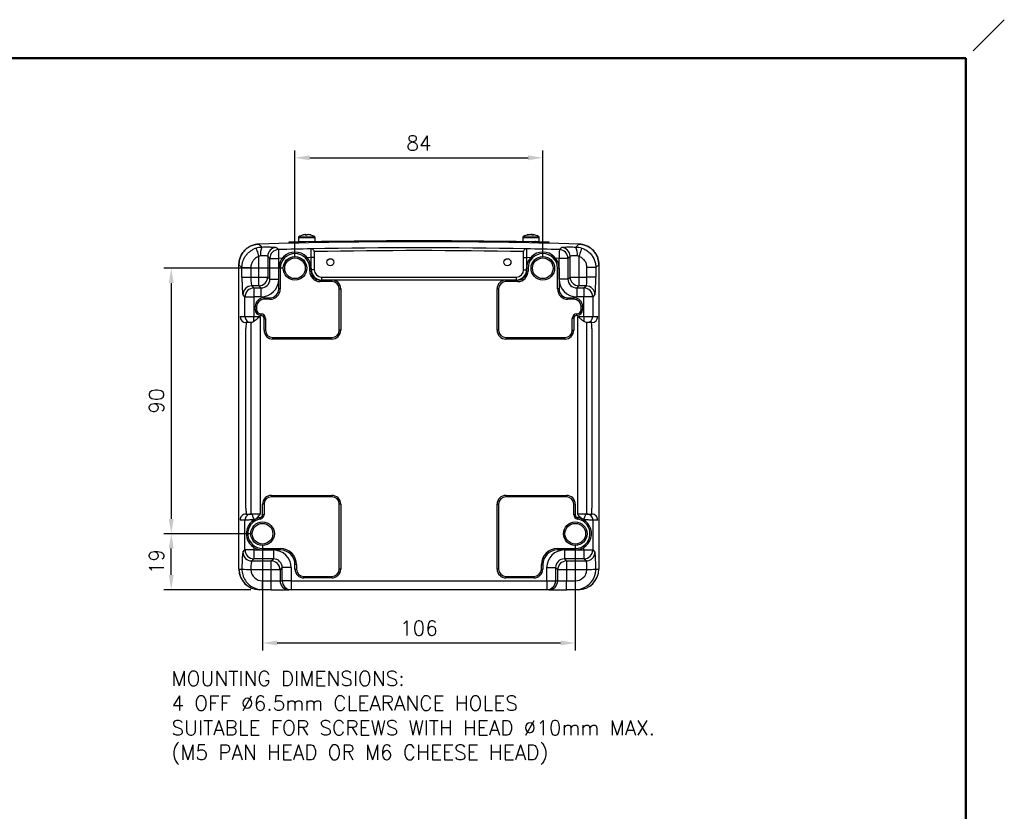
# Model space of a CAD drawing. Extents: x 0 to 391, y 0 to 275.
# Tile 14 of 14: x 224 to 391, y 141 to 275. Entities that reach past the tile are written whole.
import ezdxf

# ---------------------------------------------------------------- set-up
doc = ezdxf.new("R2010")
doc.units = 0
doc.header["$LTSCALE"] = 0.5
doc.header["$MEASUREMENT"] = 0
doc.layers.get('Defpoints').update_dxf_attribs({"color": 104, "lineweight": 0})
doc.layers.add('FORMAT', color=7, linetype='Continuous')
doc.layers.add('TEXT', color=5, linetype='Continuous')
doc.styles.add('ROMANS', font='romans', dxfattribs={"height": 2.5})
doc.dimstyles.new('DIMS', dxfattribs={"dimtxt": 2.5, "dimasz": 2.5, "dimexe": 1.25, "dimexo": 2, "dimgap": 1.25, "dimtad": 1, "dimdec": 4, "dimzin": 0, "dimdsep": 46, "dimtxsty": 'ROMANS', "dimcen": 2.5, "dimadec": 0, "dimazin": 0, "dimtfac": 1, "dimtdec": 4, "dimtmove": 0, "dimatfit": 3, "dimfxl": 0, "dimtolj": 1, "dimtzin": 0, "dimarcsym": 0})

# ---------------------------------------------------------------- blocks, each defined once
blk = doc.blocks.new('FORMAT A3 FIXED')
at = {"layer": 'Defpoints'}
blk.add_line((385.94, 269.66), (391.22, 274.94), dxfattribs=at)
at = {"layer": 'FORMAT', "color": 1, "lineweight": 50}
for p in [(6.5, 268.44), (384.72, 6.5)]:
    blk.add_line(p, (384.72, 268.44), dxfattribs=at)
blk = doc.blocks.new('*D78')
at = {"layer": 'Defpoints', "color": 0}
for p in [(313.01, 251.52), (271.01, 232.79), (313.01, 232.79)]:
    blk.add_point(p, dxfattribs=at)
at = {"layer": 'TEXT', "color": 0, "lineweight": -2}
for p, q in [((271.01, 234.79), (271.01, 252.77)), ((313.01, 234.79), (313.01, 252.77)), ((273.51, 251.52), (310.51, 251.52))]:
    blk.add_line(p, q, dxfattribs=at)
at = {"layer": 'TEXT', "color": 0}
for points in [[(273.51, 251.94), (273.51, 251.1), (271.01, 251.52)], [(310.51, 251.1), (310.51, 251.94), (313.01, 251.52)]]:
    blk.add_solid(points, dxfattribs=at)
at = {"layer": 'TEXT', "color": 0, "insert": (292.01, 254.02), "char_height": 2.5, "attachment_point": 5, "style": 'ROMANS'}
blk.add_mtext('\\A1;84', dxfattribs=at)
blk = doc.blocks.new('*D79')
at = {"layer": 'Defpoints', "color": 0}
for p in [(265.51, 187.79), (318.51, 187.79), (318.51, 169.26)]:
    blk.add_point(p, dxfattribs=at)
at = {"layer": 'TEXT', "color": 0, "lineweight": -2}
for p, q in [((265.51, 185.79), (265.51, 168.01)), ((318.51, 185.79), (318.51, 168.01)), ((268.01, 169.26), (316.01, 169.26))]:
    blk.add_line(p, q, dxfattribs=at)
at = {"layer": 'TEXT', "color": 0}
for points in [[(268.01, 169.68), (268.01, 168.85), (265.51, 169.26)], [(316.01, 168.85), (316.01, 169.68), (318.51, 169.26)]]:
    blk.add_solid(points, dxfattribs=at)
at = {"layer": 'TEXT', "color": 0, "insert": (292.01, 171.76), "char_height": 2.5, "attachment_point": 5, "style": 'ROMANS'}
blk.add_mtext('\\A1;106', dxfattribs=at)
blk = doc.blocks.new('*D80')
at = {"layer": 'Defpoints', "color": 0}
for p in [(271.01, 232.79), (250.04, 187.79), (265.51, 187.79)]:
    blk.add_point(p, dxfattribs=at)
at = {"layer": 'TEXT', "color": 0, "lineweight": -2}
for p, q in [((269.01, 232.79), (248.79, 232.79)), ((250.04, 230.29), (250.04, 190.29)), ((263.51, 187.79), (248.79, 187.79))]:
    blk.add_line(p, q, dxfattribs=at)
at = {"layer": 'TEXT', "color": 0}
for points in [[(250.46, 230.29), (249.62, 230.29), (250.04, 232.79)], [(249.62, 190.29), (250.46, 190.29), (250.04, 187.79)]]:
    blk.add_solid(points, dxfattribs=at)
at = {"layer": 'TEXT', "color": 0, "insert": (247.54, 210.29), "char_height": 2.5, "attachment_point": 5, "rotation": 90, "style": 'ROMANS'}
blk.add_mtext('\\A1;90', dxfattribs=at)
blk = doc.blocks.new('*D81')
at = {"layer": 'Defpoints', "color": 0}
for p in [(250.04, 187.79), (265.51, 187.79), (265.52, 178.29)]:
    blk.add_point(p, dxfattribs=at)
at = {"layer": 'TEXT', "color": 0, "lineweight": -2}
for p, q in [((263.51, 187.79), (248.79, 187.79)), ((250.04, 180.79), (250.04, 185.29)), ((263.52, 178.29), (248.79, 178.29))]:
    blk.add_line(p, q, dxfattribs=at)
at = {"layer": 'TEXT', "color": 0}
for points in [[(250.46, 185.29), (249.62, 185.29), (250.04, 187.79)], [(249.62, 180.79), (250.46, 180.79), (250.04, 178.29)]]:
    blk.add_solid(points, dxfattribs=at)
at = {"layer": 'TEXT', "color": 0, "insert": (247.54, 183.04), "char_height": 2.5, "attachment_point": 5, "rotation": 90, "style": 'ROMANS'}
blk.add_mtext('\\A1;19', dxfattribs=at)

msp = doc.modelspace()

# ---------------------------------------------------------------- linework, layer by layer
at = {"color": 7, "linetype": 'Continuous', "lineweight": 25}
for p, q in [((270.01, 237.03), (270.01, 237.26)), ((271.61, 238.02), (271.61, 237.32)), ((271.61, 237.32), (272.78, 237.32)), ((272.7, 238.5), (272.78, 238.5)), ((272.87, 238.5), (272.78, 238.5)), ((272.78, 238.43), (272.78, 238.5)), ((272.78, 237.32), (272.86, 237.32)), ((272.87, 238.5), (272.87, 238.43)), ((273.14, 238.5), (273.25, 238.5)), ((273.32, 238.5), (273.25, 238.5)), ((274.41, 237.35), (274.41, 238.02)), ((309.61, 238.02), (309.61, 237.35)), ((310.69, 238.5), (310.67, 238.5)), ((310.67, 238.45), (310.67, 238.5)), ((310.88, 238.5), (311.02, 238.5)), ((311.13, 238.5), (311.02, 238.5)), ((311.16, 237.32), (312.41, 237.32)), ((311.32, 238.5), (311.34, 238.5)), ((311.32, 238.5), (311.32, 238.43)), ((312.41, 237.32), (312.41, 238.02)), ((314.01, 237.26), (314.01, 237.03)), ((267.84, 236.31), (267.92, 236.24)), ((318.59, 236.39), (319.11, 236.9)), ((264.88, 231.31), (264.88, 234.8)), ((266.38, 234.82), (266.38, 231.31)), ((266.74, 234.46), (268.24, 234.46)), ((266.74, 230.95), (266.74, 234.46)), ((268.83, 234.48), (268.24, 234.46)), ((268.24, 234.46), (268.24, 230.95)), ((273.77, 234.59), (273.1, 234.58)), ((274.26, 234.59), (273.77, 234.59)), ((273.77, 232.55), (273.77, 234.59)), ((274.26, 234.59), (274.26, 232.55)), ((309.75, 234.59), (310.25, 234.59)), ((309.75, 232.55), (309.75, 234.59)), ((310.91, 234.58), (310.25, 234.59)), ((310.25, 234.59), (310.25, 232.55)), ((315.77, 234.46), (315.18, 234.48)), ((315.77, 230.95), (315.77, 234.46)), ((317.27, 234.46), (315.77, 234.46)), ((317.27, 234.46), (317.27, 230.95)), ((317.63, 231.31), (317.63, 234.82)), ((319.13, 234.8), (319.13, 231.31)), ((261.51, 181.79), (261.51, 233.4)), ((262.02, 232.9), (261.51, 233.4)), ((261.51, 181.79), (261.51, 233.4)), ((262.02, 231.31), (262.02, 232.9)), ((262.02, 232.9), (263.52, 232.9)), ((263.52, 232.9), (263.52, 231.31)), ((268.51, 232.79), (268.26, 232.79)), ((268.26, 229.29), (268.26, 232.79)), ((268.51, 232.79), (268.51, 229.29)), ((273.51, 232.29), (273.51, 232.79)), ((273.51, 232.79), (273.76, 232.79)), ((273.51, 232.29), (273.76, 232.29)), ((273.76, 232.79), (273.76, 232.29)), ((274.26, 232.55), (273.77, 232.55)), ((309.75, 232.55), (310.25, 232.55)), ((310.26, 232.29), (310.26, 232.79)), ((310.26, 232.79), (310.51, 232.79)), ((310.51, 232.29), (310.26, 232.29)), ((310.51, 232.79), (310.51, 232.29)), ((315.76, 232.79), (315.51, 232.79)), ((315.51, 229.29), (315.51, 232.79)), ((315.76, 232.79), (315.76, 229.29)), ((321.99, 232.9), (320.49, 232.9)), ((320.49, 231.31), (320.49, 232.9)), ((322.51, 233.4), (321.99, 232.9)), ((321.99, 232.9), (321.99, 231.31)), ((322.51, 233.4), (322.51, 181.79)), ((322.51, 233.4), (322.51, 181.79)), ((262.02, 231.31), (263.52, 231.31)), ((263.52, 231.31), (264.88, 231.31)), ((264.88, 231.31), (266.38, 231.31)), ((264.88, 229.82), (264.88, 231.31)), ((266.38, 231.31), (266.74, 230.95)), ((266.74, 230.95), (268.24, 230.95)), ((275.26, 230.54), (275.26, 230.79)), ((275.26, 230.79), (277.26, 230.79)), ((277.26, 230.54), (275.26, 230.54)), ((275.51, 231.3), (275.51, 230.8)), ((275.51, 231.3), (308.5, 231.3)), ((308.5, 230.8), (275.51, 230.8)), ((277.26, 230.54), (277.26, 230.79)), ((306.76, 230.54), (306.76, 230.79)), ((306.76, 230.79), (308.76, 230.79)), ((308.76, 230.54), (306.76, 230.54)), ((308.5, 231.3), (308.5, 230.8)), ((308.76, 230.54), (308.76, 230.79)), ((317.27, 230.95), (315.77, 230.95)), ((317.27, 230.95), (317.63, 231.31)), ((317.63, 231.31), (319.13, 231.31)), ((319.13, 231.31), (319.13, 229.82)), ((319.13, 231.31), (320.49, 231.31)), ((321.99, 231.31), (320.49, 231.31)), ((263.67, 229.82), (264.03, 229.45)), ((264.88, 229.82), (263.67, 229.82)), ((264.03, 229.45), (264.03, 227.96)), ((264.03, 229.45), (265.24, 229.45)), ((265.24, 229.45), (264.88, 229.82)), ((265.24, 229.45), (265.24, 227.96)), ((268.51, 229.29), (268.26, 229.29)), ((278.51, 222.29), (278.51, 229.29)), ((278.51, 229.29), (278.76, 229.29)), ((278.76, 229.29), (278.76, 222.29)), ((305.51, 229.29), (305.26, 229.29)), ((305.26, 222.29), (305.26, 229.29)), ((305.51, 229.29), (305.51, 222.29)), ((315.76, 229.29), (315.51, 229.29)), ((319.13, 229.82), (318.77, 229.45)), ((318.77, 229.45), (318.77, 227.96)), ((318.77, 229.45), (319.98, 229.45)), ((320.34, 229.82), (319.13, 229.82)), ((319.98, 229.45), (320.34, 229.82)), ((319.98, 229.45), (319.98, 227.96)), ((262.53, 227.96), (262.17, 228.32)), ((262.53, 227.96), (264.03, 227.96)), ((262.53, 224.6), (262.53, 227.96)), ((264.03, 227.96), (264.03, 224.6)), ((265.24, 227.96), (264.03, 227.96)), ((265.76, 227.79), (265.76, 227.54)), ((265.76, 227.79), (266.76, 227.79)), ((266.76, 227.54), (265.76, 227.54)), ((266.76, 227.54), (266.76, 227.79)), ((317.26, 227.79), (317.26, 227.54)), ((317.26, 227.79), (318.26, 227.79)), ((318.26, 227.54), (317.26, 227.54)), ((318.26, 227.79), (318.26, 227.54)), ((319.98, 227.96), (318.77, 227.96)), ((321.48, 227.96), (319.98, 227.96)), ((319.98, 224.6), (319.98, 227.96)), ((321.84, 228.32), (321.48, 227.96)), ((321.48, 227.96), (321.48, 224.6)), ((264.26, 225.79), (264.26, 226.29)), ((264.26, 226.29), (264.51, 226.29)), ((264.26, 225.79), (264.51, 225.79)), ((264.51, 226.29), (264.51, 225.79)), ((319.76, 226.29), (319.51, 226.29)), ((319.51, 225.79), (319.51, 226.29)), ((319.76, 225.79), (319.51, 225.79)), ((319.76, 226.29), (319.76, 225.79)), ((261.69, 224.6), (262.53, 224.6)), ((262.53, 224.6), (264.03, 224.6)), ((264.03, 223.78), (264.03, 224.6)), ((264.03, 224.6), (265.09, 224.6)), ((265.09, 224.6), (265.09, 191.1)), ((265.26, 224.79), (265.26, 225.04)), ((265.76, 222.29), (265.76, 224.29)), ((265.76, 224.29), (266.01, 224.29)), ((266.01, 224.29), (266.01, 222.29)), ((318.01, 222.29), (318.01, 224.29)), ((318.26, 224.29), (318.01, 224.29)), ((318.26, 224.29), (318.26, 222.29)), ((318.76, 224.79), (318.76, 225.04)), ((318.92, 191.1), (318.92, 224.6)), ((318.92, 224.6), (319.98, 224.6)), ((319.98, 224.6), (321.48, 224.6)), ((319.98, 224.6), (319.98, 223.78)), ((321.48, 224.6), (322.32, 224.6)), ((263.53, 223.6), (262.69, 223.6)), ((262.7, 192.1), (262.7, 222.6)), ((263.62, 223.6), (263.53, 223.6)), ((263.59, 191.1), (263.59, 223.6)), ((265.76, 222.29), (266.01, 222.29)), ((278.76, 222.29), (278.51, 222.29)), ((305.51, 222.29), (305.26, 222.29)), ((318.01, 222.29), (318.26, 222.29)), ((320.48, 223.6), (320.4, 223.6)), ((320.42, 223.6), (320.42, 191.1)), ((321.32, 223.6), (320.48, 223.6)), ((321.32, 222.6), (321.32, 192.1)), ((267.26, 220.79), (267.26, 221.04)), ((267.26, 221.04), (277.26, 221.04)), ((277.26, 220.79), (267.26, 220.79)), ((277.26, 220.79), (277.26, 221.04)), ((306.76, 221.04), (316.76, 221.04)), ((306.76, 221.04), (306.76, 220.79)), ((316.76, 220.79), (306.76, 220.79)), ((316.76, 221.04), (316.76, 220.79)), ((267.01, 194.29), (267.01, 194.04)), ((267.01, 194.29), (277.26, 194.29)), ((277.26, 194.04), (267.01, 194.04)), ((277.26, 194.29), (277.26, 194.04)), ((306.76, 194.29), (306.76, 194.04)), ((306.76, 194.29), (317.01, 194.29)), ((317.01, 194.04), (306.76, 194.04)), ((317.01, 194.29), (317.01, 194.04)), ((265.76, 192.79), (265.51, 192.79)), ((265.51, 191), (265.51, 192.79)), ((265.76, 192.79), (265.76, 191)), ((278.76, 192.79), (278.51, 192.79)), ((278.51, 181.79), (278.51, 192.79)), ((278.76, 192.79), (278.76, 181.79)), ((305.26, 181.79), (305.26, 192.79)), ((305.26, 192.79), (305.51, 192.79)), ((305.51, 192.79), (305.51, 181.79)), ((318.51, 192.79), (318.26, 192.79)), ((318.26, 191), (318.26, 192.79)), ((318.51, 192.79), (318.51, 191)), ((262.69, 191.1), (263.53, 191.1)), ((263.53, 191.1), (263.62, 191.1)), ((263.73, 191.1), (263.62, 191.1)), ((265.09, 191.1), (263.73, 191.1)), ((265.76, 191), (265.51, 191)), ((318.51, 191), (318.26, 191)), ((320.28, 191.1), (318.92, 191.1)), ((320.4, 191.1), (320.28, 191.1)), ((320.4, 191.1), (320.48, 191.1)), ((320.48, 191.1), (321.32, 191.1)), ((262.53, 190.1), (261.69, 190.1)), ((262.53, 185.03), (262.53, 190.1)), ((262.79, 190.1), (262.53, 190.1)), ((264.03, 190.16), (264.03, 190.11)), ((319.98, 190.11), (319.98, 190.16)), ((321.48, 190.1), (321.22, 190.1)), ((321.48, 190.1), (321.48, 185.03)), ((322.32, 190.1), (321.48, 190.1)), ((264.03, 185.47), (264.03, 185.03)), ((265.51, 185.29), (268.51, 185.29)), ((265.51, 185.29), (265.51, 185.04)), ((268.51, 185.29), (268.51, 185.04)), ((315.51, 185.29), (315.51, 185.04)), ((315.51, 185.29), (318.51, 185.29)), ((318.51, 185.04), (318.51, 185.29)), ((319.98, 185.03), (319.98, 185.47)), ((262.17, 184.66), (262.53, 185.03)), ((264.03, 185.03), (262.53, 185.03)), ((264.03, 185.03), (264.03, 183.53)), ((264.03, 185.03), (267.35, 185.03)), ((268.51, 185.04), (265.51, 185.04)), ((267.35, 185.03), (267.35, 183.53)), ((318.51, 185.04), (315.51, 185.04)), ((316.67, 185.03), (319.98, 185.03)), ((316.67, 185.03), (316.67, 183.53)), ((319.98, 185.03), (321.48, 185.03)), ((319.98, 185.03), (319.98, 183.53)), ((321.48, 185.03), (321.84, 184.66)), ((264.03, 183.53), (263.67, 183.17)), ((263.67, 183.17), (266.99, 183.17)), ((267.35, 183.53), (264.03, 183.53)), ((266.99, 183.17), (267.35, 183.53)), ((266.99, 181.67), (266.99, 183.17)), ((268.84, 182.03), (268.48, 181.67)), ((270.34, 182.03), (268.84, 182.03)), ((268.84, 179.79), (268.84, 182.03)), ((270.34, 182.03), (270.34, 179.79)), ((271.26, 182.54), (271.01, 182.54)), ((271.01, 181.79), (271.01, 182.54)), ((271.26, 182.54), (271.26, 181.79)), ((312.76, 181.79), (312.76, 182.54)), ((312.76, 182.54), (313.01, 182.54)), ((313.01, 182.54), (313.01, 181.79)), ((313.67, 179.79), (313.67, 182.03)), ((313.67, 182.03), (315.17, 182.03)), ((315.17, 182.03), (315.17, 179.79)), ((315.53, 181.67), (315.17, 182.03)), ((319.98, 183.53), (316.67, 183.53)), ((316.67, 183.53), (317.03, 183.17)), ((317.03, 183.17), (320.34, 183.17)), ((317.03, 183.17), (317.03, 181.67)), ((320.34, 183.17), (319.98, 183.53)), ((261.51, 181.79), (262.02, 181.79)), ((266.99, 181.67), (263.52, 181.67)), ((266.99, 179.79), (266.99, 181.67)), ((268.48, 181.67), (266.99, 181.67)), ((268.48, 181.67), (268.48, 179.79)), ((271.01, 181.79), (271.26, 181.79)), ((272.51, 180.29), (272.51, 180.54)), ((272.51, 180.54), (277.26, 180.54)), ((277.26, 180.29), (272.51, 180.29)), ((277.26, 180.29), (277.26, 180.54)), ((278.76, 181.79), (278.51, 181.79)), ((305.51, 181.79), (305.26, 181.79)), ((306.76, 180.54), (306.76, 180.29)), ((306.76, 180.54), (311.51, 180.54)), ((311.51, 180.29), (306.76, 180.29)), ((311.51, 180.54), (311.51, 180.29)), ((312.76, 181.79), (313.01, 181.79)), ((315.53, 179.79), (315.53, 181.67)), ((317.03, 181.67), (315.53, 181.67)), ((320.49, 181.67), (317.03, 181.67)), ((317.03, 181.67), (317.03, 179.79)), ((321.99, 181.79), (322.51, 181.79)), ((265.52, 178.29), (265.52, 179.79)), ((265.52, 179.79), (266.99, 179.79)), ((266.99, 178.29), (266.99, 179.79)), ((266.99, 179.79), (268.48, 179.79)), ((268.48, 179.79), (268.84, 179.79)), ((270.34, 179.79), (268.84, 179.79)), ((270.34, 179.79), (313.67, 179.79)), ((270.34, 179.79), (270.34, 178.29)), ((313.67, 179.79), (315.17, 179.79)), ((313.67, 179.79), (313.67, 178.29)), ((315.17, 179.79), (315.53, 179.79)), ((315.53, 179.79), (317.03, 179.79)), ((317.03, 178.29), (317.03, 179.79)), ((317.03, 179.79), (318.49, 179.79)), ((318.49, 179.79), (318.49, 178.29)), ((265.01, 178.29), (265, 178.29)), ((265.52, 178.29), (265.01, 178.29)), ((266.99, 178.29), (265.52, 178.29)), ((266.99, 178.29), (269.98, 178.29)), ((270.34, 178.29), (269.98, 178.29)), ((313.67, 178.29), (270.34, 178.29)), ((314.03, 178.29), (313.67, 178.29)), ((314.03, 178.29), (317.03, 178.29)), ((318.49, 178.29), (317.03, 178.29)), ((319, 178.29), (318.49, 178.29)), ((319.01, 178.29), (319, 178.29))]:
    msp.add_line(p, q, dxfattribs=at)
at = {"color": 8, "linetype": 'Continuous', "lineweight": 25}
for p, q in [((271.61, 238.02), (272.78, 238.02)), ((271.67, 238.13), (272.79, 238.13)), ((272.78, 238.02), (274.41, 238.02)), ((272.79, 238.13), (274.34, 238.13)), ((309.61, 238.02), (309.86, 238.02)), ((309.67, 238.13), (309.91, 238.13)), ((309.86, 238.02), (312.41, 238.02)), ((309.91, 238.13), (312.34, 238.13))]:
    msp.add_line(p, q, dxfattribs=at)
at = {"color": 7, "linetype": 'Continuous', "lineweight": 25, "flags": 128}
for points in [[(270.01, 237.26), (275.51, 237.37), (281.01, 237.45), (286.51, 237.5), (292.01, 237.52), (297.51, 237.5), (303.01, 237.45), (308.51, 237.37), (314.01, 237.26)], [(264.41, 236.22), (264.42, 236.17), (264.45, 236.08), (264.5, 235.95), (264.56, 235.77), (264.63, 235.56), (264.71, 235.32), (264.79, 235.06), (264.88, 234.8)], [(264.9, 236.9), (265.27, 236.54), (265.42, 236.39)], [(267.92, 236.24), (267.96, 236.2), (268.02, 236.14), (268.2, 235.96)], [(268.2, 235.96), (268.2, 235.92), (268.21, 235.83), (268.21, 235.68), (268.21, 235.5), (268.22, 235.27), (268.23, 235.02), (268.23, 234.75), (268.24, 234.46)], [(273.77, 236.09), (273.77, 236.09), (273.78, 236.1)], [(310.24, 236.1), (310.24, 236.09), (310.24, 236.09)], [(315.81, 235.96), (315.81, 235.92), (315.81, 235.83), (315.8, 235.68), (315.8, 235.5), (315.79, 235.27), (315.79, 235.02), (315.78, 234.75), (315.77, 234.46)], [(315.81, 235.96), (315.89, 236.04), (316.17, 236.31)], [(319.6, 236.22), (319.59, 236.17), (319.56, 236.08), (319.51, 235.95), (319.45, 235.77), (319.38, 235.56), (319.3, 235.32), (319.22, 235.06), (319.13, 234.8)], [(266.74, 234.46), (266.56, 234.64), (266.38, 234.82)], [(317.63, 234.82), (317.45, 234.64), (317.27, 234.46)], [(263.73, 191.1), (263.75, 191.06), (263.77, 191), (263.8, 190.9), (263.83, 190.78), (263.88, 190.65), (263.93, 190.49), (263.98, 190.33), (264.03, 190.16)], [(265.12, 190.26), (265.11, 190.31), (265.11, 190.36), (265.1, 190.4), (265.09, 190.44), (265.09, 190.47), (265.09, 190.49), (265.08, 190.5), (265.08, 190.51)], [(318.93, 190.51), (318.93, 190.5), (318.93, 190.49), (318.92, 190.47), (318.92, 190.44), (318.91, 190.4), (318.91, 190.36), (318.9, 190.31), (318.89, 190.26)], [(319.98, 190.16), (320.04, 190.33), (320.09, 190.49), (320.14, 190.65), (320.18, 190.78), (320.22, 190.9), (320.25, 191), (320.27, 191.06), (320.28, 191.1)]]:
    msp.add_lwpolyline(points, dxfattribs=at)
at = {"color": 7, "linetype": 'Continuous', "lineweight": 25}
for centre, radius in [((271.01, 232.79), 2), ((271.01, 232.79), 1.75), ((277.01, 233.81), 0.6), ((307.01, 233.81), 0.6), ((313.01, 232.79), 2), ((313.01, 232.79), 1.75), ((265.51, 187.79), 2), ((265.51, 187.79), 1.75), ((318.51, 187.79), 2), ((318.51, 187.79), 1.75)]:
    msp.add_circle(centre, radius, dxfattribs=at)
for centre, radius, start, end in [((292.01, -693.21), 930.5, 88.33067, 91.66933), ((292.01, -693.21), 930.5, 88.33083, 91.66917), ((271.74, 238.02), 0.135, 122.336, 180), ((273.01, 236.02), 2.5, 105.4096, 122.336), ((272.21, 237.27), 0.05, 47.8993, 90), ((272.98, 236.09), 2.43, 96.594, 105.3909), ((272.36, 238.38), 0.058, 93.4996, 116.7188), ((272.92, 238.32), 0.231, 127.5775, 150.9483), ((272.9, 235.77), 2.66, 86.0734, 93.9266), ((272.73, 238.32), 0.231, 29.0505, 52.422), ((273.11, 235.76), 2.67, 90.6384, 92.3206), ((273.28, 238.32), 0.231, 127.578, 150.9495), ((272.98, 236.09), 2.43, 74.6091, 83.4059), ((273.04, 236.09), 2.43, 74.609, 83.4061), ((273.65, 238.35), 0.0876, 77.7453, 111.4294), ((273.01, 236.02), 2.5, 57.664, 74.5904), ((274.27, 238.02), 0.135, 0, 57.664), ((309.74, 238.02), 0.135, 122.336, 180), ((311.01, 236.02), 2.5, 97.7606, 122.336), ((310.91, 236.8), 1.72, 97.9475, 108.3577), ((310.47, 237.53), 0.9, 83.2407, 96.7593), ((311.12, 236.8), 1.72, 97.9475, 108.3577), ((310.84, 237.61), 0.91, 64.4355, 78.5634), ((310.9, 236.81), 1.71, 75.6813, 82.0763), ((311.38, 236.59), 1.84, 85.2771, 94.7229), ((311.14, 237.61), 0.91, 64.4361, 78.5631), ((311.01, 236.02), 2.5, 57.664, 82.2394), ((311.81, 237.27), 0.05, 90, 132.0652), ((312.27, 238.02), 0.135, 0, 57.664), ((267.55, 235.27), 2.41, 152.2813, 188.9861), ((267.88, 234.81), 1.5, 91.6669, 179.8223), ((268.25, 234.46), 1.5, 91.6454, 179.8221), ((292.01, -693.21), 929.47, 91.12411, 91.46751), ((271.01, 232.79), 2.75, 0, 180), ((271.01, 232.79), 2.5, 0, 180), ((273.78, 235.59), 0.501, 66.7115, 91.0691), ((292.01, -693.21), 929.48, 88.87612, 91.12388), ((292.01, -693.21), 928.99, 88.90608, 91.09392), ((310.23, 235.59), 0.501, 88.9309, 113.2885), ((292.01, -693.21), 929.47, 88.53249, 88.87589), ((313.01, 232.79), 2.75, 0, 180), ((313.01, 232.79), 2.5, 0, 180), ((315.77, 234.46), 1.5, 0.1779, 88.3546), ((316.13, 234.81), 1.5, 0.1777, 88.3331), ((316.46, 235.27), 2.41, 351.0139, 27.7187), ((275.26, 232.29), 1.75, 180, 270), ((275.26, 232.29), 1.5, 180, 270), ((308.76, 232.29), 1.75, 270, 0), ((308.76, 232.29), 1.5, 270, 0), ((264.88, 231.32), 1.5, 270.1835, 359.8165), ((277.26, 229.29), 1.5, 0, 90), ((277.26, 229.29), 1.25, 0, 90), ((306.76, 229.29), 1.5, 90, 180), ((306.76, 229.29), 1.25, 90, 180), ((319.13, 231.32), 1.5, 180.1835, 269.8165), ((263.67, 228.31), 1.5, 90.1835, 179.8165), ((264.04, 227.95), 1.5, 90.1835, 179.8165), ((266.76, 229.29), 1.75, 270, 0), ((266.76, 229.29), 1.5, 270, 0), ((317.26, 229.29), 1.75, 180, 270), ((317.26, 229.29), 1.5, 180, 270), ((319.98, 227.95), 1.5, 0.1835, 89.8165), ((320.34, 228.31), 1.5, 0.1835, 89.8165), ((265.76, 226.29), 1.5, 90, 180), ((265.76, 226.29), 1.25, 90, 180), ((318.26, 226.29), 1.5, 0, 90), ((318.26, 226.29), 1.25, 0, 90), ((265.26, 225.79), 1, 180, 270), ((265.26, 225.79), 0.75, 180, 270), ((318.76, 225.79), 0.75, 270, 0), ((318.76, 225.79), 1, 270, 0), ((262.69, 224.6), 0.999, 179.9607, 269.9607), ((263.53, 224.6), 0.999, 179.9607, 269.9607), ((265.26, 224.29), 0.75, 0, 90), ((265.26, 224.29), 0.5, 0, 90), ((318.76, 224.29), 0.75, 90, 180), ((318.76, 224.29), 0.5, 90, 180), ((320.48, 224.6), 0.999, 270.0393, 0.0393), ((321.32, 224.6), 0.999, 270.0393, 0.0392), ((267.26, 222.29), 1.5, 180, 270), ((267.26, 222.29), 1.25, 180, 270), ((277.26, 222.29), 1.5, 270, 0), ((277.26, 222.29), 1.25, 270, 0), ((306.76, 222.29), 1.5, 180, 270), ((306.76, 222.29), 1.25, 180, 270), ((316.76, 222.29), 1.25, 270, 0), ((316.76, 222.29), 1.5, 270, 0), ((267.01, 192.79), 1.5, 90, 180), ((267.01, 192.79), 1.25, 90, 180), ((277.26, 192.79), 1.5, 0, 90), ((277.26, 192.79), 1.25, 0, 90), ((306.76, 192.79), 1.5, 90, 180), ((306.76, 192.79), 1.25, 90, 180), ((317.01, 192.79), 1.5, 0, 90), ((317.01, 192.79), 1.25, 0, 90), ((262.69, 190.1), 0.999, 90.0392, 180.0394), ((263.53, 190.1), 0.999, 90.0392, 180.0394), ((265.51, 187.79), 2.75, 98.8499, 270), ((265.51, 187.79), 2.5, 98.8499, 270), ((265.01, 191), 0.5, 278.8499, 0), ((265.01, 191), 0.75, 278.8499, 0), ((319.01, 191), 0.75, 180, 261.1501), ((319.01, 191), 0.5, 180, 261.1501), ((318.51, 187.79), 2.75, 270, 81.1501), ((318.51, 187.79), 2.5, 270, 81.1501), ((320.48, 190.1), 0.999, 359.9606, 89.9608), ((321.32, 190.1), 0.999, 359.9607, 89.9608), ((268.51, 182.54), 2.75, 0, 90), ((315.51, 182.54), 2.75, 90, 180), ((263.67, 184.67), 1.5, 180.1835, 269.8165), ((264.04, 185.03), 1.5, 180.1835, 269.8165), ((268.51, 182.54), 2.5, 0, 90), ((315.51, 182.54), 2.5, 90, 180), ((319.98, 185.03), 1.5, 270.1835, 359.8165), ((320.34, 184.67), 1.5, 270.1835, 359.8165), ((266.98, 181.66), 1.5, 0.1836, 89.8164), ((317.03, 181.66), 1.5, 90.1836, 179.8164), ((263.19, 192.03), 10.3, 263.4676, 271.8133), ((272.51, 181.79), 1.5, 180, 270), ((272.51, 181.79), 1.25, 180, 270), ((277.26, 181.79), 1.5, 270, 0), ((277.26, 181.79), 1.25, 270, 0), ((306.76, 181.79), 1.5, 180, 270), ((306.76, 181.79), 1.25, 180, 270), ((311.51, 181.79), 1.25, 270, 0), ((311.51, 181.79), 1.5, 270, 0), ((320.82, 192.03), 10.3, 268.1867, 276.5324), ((269.98, 179.79), 1.5, 179.9607, 269.9607), ((270.34, 179.79), 1.5, 179.9607, 269.9607), ((313.67, 179.79), 1.5, 270.0393, 0.0393), ((314.03, 179.79), 1.5, 270.0393, 0.0393)]:
    msp.add_arc(centre, radius, start, end, dxfattribs=at)
for centre, major_axis, ratio, start_param, end_param in [((275.52, 232.55), (1.24, 1.24), 0.999695, 2.356347, 3.926839), ((275.52, 232.55), (0.884, 0.884), 0.999452, 2.356347, 3.926839), ((308.5, 232.55), (0.884, -0.884), 0.999452, 5.497939, 7.068431), ((308.5, 232.55), (-1.24, 1.24), 0.999695, 2.356347, 3.926839), ((262.18, 231.31), (0, 3), 0.052408, 1.570796, 3.089233), ((263.68, 231.31), (0, 1.5), 0.104816, 1.570796, 3.089233), ((265.24, 230.96), (1.07, -1.07), 0.991846, 5.499157, 7.067214), ((265.24, 230.96), (2.13, -2.13), 0.997265, 5.499157, 7.067214), ((318.78, 230.96), (-2.13, -2.13), 0.997265, 5.499157, 7.067214), ((318.78, 230.96), (1.07, 1.07), 0.991846, 2.357564, 3.925621), ((320.34, 231.31), (0, 1.5), 0.104816, 3.193953, 4.712389), ((321.83, 231.31), (0, 3), 0.052408, 3.193953, 4.712389), ((262.75, 222.6), (0, 1), 0.052408, 0, 1.570796), ((321.26, 222.6), (0, 1), 0.052408, 4.712389, 6.283185), ((262.75, 192.1), (0, 1), 0.052408, 1.570796, 3.141593), ((321.26, 192.1), (0, 1), 0.052408, 3.141593, 4.712389), ((262.18, 181.67), (0, 3), 0.052408, 0.05236, 1.529636), ((267.34, 182.02), (2.13, 2.13), 0.997265, 5.499157, 7.067214), ((316.67, 182.02), (-2.13, 2.13), 0.997265, 5.499157, 7.067214), ((321.83, 181.67), (0, 3), 0.052408, 4.75355, 6.230825), ((263.68, 181.67), (0, 1.5), 0.104816, 0.05236, 1.529636), ((267.34, 182.02), (1.07, 1.07), 0.991846, 5.499157, 7.067214), ((316.67, 182.02), (1.07, -1.07), 0.991846, 2.357564, 3.925621), ((320.34, 181.67), (0, 1.5), 0.104816, 4.75355, 6.230825), ((265.01, 181.79), (-3.5, 0), 0.99863, 0, 1.570796), ((265.01, 181.79), (-2.48, -2.48), 0.998783, 5.498396, 7.067974), ((265.52, 181.79), (-2, 0), 0.99863, 0.061763, 1.570796), ((318.49, 181.79), (2, 0), 0.99863, 4.712389, 6.221423), ((319, 181.79), (3.5, 0), 0.99863, 4.712389, 6.283185), ((319, 181.79), (2.48, -2.48), 0.998783, 5.498396, 7.067974), ((265.52, 181.79), (3.5, 0), 0.999803, 3.804312, 4.712389), ((318.49, 181.79), (3.5, 0), 0.999803, 4.712389, 5.703675)]:
    msp.add_ellipse(centre, major_axis=major_axis, ratio=ratio, start_param=start_param, end_param=end_param, dxfattribs=at)
at = {"color": 8, "linetype": 'Continuous', "lineweight": 25}
for centre, start_param, end_param in [((265.52, 181.79), 3.203355, 3.804312), ((318.49, 181.79), 5.703675, 6.221423)]:
    msp.add_ellipse(centre, major_axis=(3.5, 0), ratio=0.999803, start_param=start_param, end_param=end_param, dxfattribs=at)
at = {"color": 7, "linetype": 'Continuous', "lineweight": 25}
for points, knots in [([(261.51, 233.4), (261.51, 233.63), (261.53, 233.85), (261.59, 234.18), (261.62, 234.29), (261.68, 234.51), (261.72, 234.61), (261.85, 234.93), (261.95, 235.12), (262.19, 235.5), (262.34, 235.68), (262.65, 236), (262.82, 236.14), (263.1, 236.34), (263.19, 236.4), (263.39, 236.51), (263.49, 236.56), (263.8, 236.69), (264.01, 236.76), (264.45, 236.86), (264.67, 236.89), (264.9, 236.9)], [0, 0, 0, 0, 0.125, 0.125, 0.1875, 0.1875, 0.25, 0.25, 0.375, 0.375, 0.5, 0.5, 0.625, 0.625, 0.6875, 0.6875, 0.75, 0.75, 0.875, 0.875, 1, 1, 1, 1]), ([(264.9, 236.9), (264.68, 236.89), (264.45, 236.86), (264.13, 236.79), (264.02, 236.76), (263.8, 236.69), (263.7, 236.65), (263.39, 236.51), (263.19, 236.4), (262.83, 236.15), (262.65, 236), (262.34, 235.68), (262.2, 235.5), (262.02, 235.22), (261.96, 235.12), (261.85, 234.92), (261.81, 234.82), (261.68, 234.51), (261.62, 234.3), (261.53, 233.85), (261.51, 233.63), (261.51, 233.4)], [0, 0, 0, 0, 0.125, 0.125, 0.1875, 0.1875, 0.25, 0.25, 0.375, 0.375, 0.5, 0.5, 0.625, 0.625, 0.6875, 0.6875, 0.75, 0.75, 0.875, 0.875, 1, 1, 1, 1]), ([(262.02, 232.9), (262.02, 233.27), (262.08, 233.63), (262.25, 234.15), (262.32, 234.32), (262.48, 234.64), (262.57, 234.8), (262.79, 235.09), (262.91, 235.23), (263.16, 235.49), (263.3, 235.61), (263.59, 235.82), (263.75, 235.92), (264.07, 236.09), (264.24, 236.16), (264.41, 236.22)], [0, 0, 0, 0, 0.25, 0.25, 0.375, 0.375, 0.5, 0.5, 0.625, 0.625, 0.75, 0.75, 0.875, 0.875, 1, 1, 1, 1]), ([(265.42, 236.39), (265.58, 236.4), (265.74, 236.4), (266.05, 236.4), (266.2, 236.4), (266.49, 236.4), (266.63, 236.4), (266.88, 236.4), (267, 236.39), (267.33, 236.38), (267.5, 236.37), (267.75, 236.35), (267.82, 236.33), (267.84, 236.31)], [0, 0, 0, 0, 0.125, 0.125, 0.25, 0.25, 0.375, 0.375, 0.5, 0.5, 0.75, 0.75, 1, 1, 1, 1]), ([(273.77, 234.59), (273.76, 234.68), (273.76, 234.78), (273.76, 234.96), (273.76, 235.06), (273.76, 235.23), (273.76, 235.32), (273.76, 235.48), (273.76, 235.55), (273.76, 235.69), (273.76, 235.75), (273.76, 235.86), (273.77, 235.91), (273.77, 236.03), (273.77, 236.08), (273.77, 236.09)], [0, 0, 0, 0, 0.125, 0.125, 0.25, 0.25, 0.375, 0.375, 0.5, 0.5, 0.625, 0.625, 0.75, 0.75, 1, 1, 1, 1]), ([(274.27, 235.61), (274.26, 235.71), (274.22, 235.81), (274.11, 235.96), (274.05, 236.01), (273.98, 236.05)], [0, 0, 0, 0, 0.5, 0.5, 1, 1, 1, 1]), ([(274.28, 235.53), (274.27, 235.49), (274.27, 235.44), (274.27, 235.32), (274.27, 235.25), (274.27, 235.08), (274.27, 234.99), (274.27, 234.79), (274.26, 234.69), (274.26, 234.59)], [0, 0, 0, 0, 0.25, 0.25, 0.5, 0.5, 0.75, 0.75, 1, 1, 1, 1]), ([(309.74, 235.61), (309.76, 235.71), (309.8, 235.81), (309.9, 235.96), (309.96, 236.01), (310.03, 236.05)], [0, 0, 0, 0, 0.5, 0.5, 1, 1, 1, 1]), ([(309.75, 234.59), (309.75, 234.69), (309.75, 234.79), (309.75, 234.99), (309.75, 235.08), (309.74, 235.25), (309.74, 235.32), (309.74, 235.44), (309.74, 235.49), (309.74, 235.53)], [0, 0, 0, 0, 0.25, 0.25, 0.5, 0.5, 0.75, 0.75, 1, 1, 1, 1]), ([(310.24, 236.09), (310.24, 236.08), (310.24, 236.07), (310.24, 236.02), (310.25, 235.99), (310.25, 235.91), (310.25, 235.86), (310.25, 235.75), (310.25, 235.69), (310.25, 235.55), (310.25, 235.48), (310.25, 235.32), (310.25, 235.23), (310.25, 234.97), (310.25, 234.78), (310.25, 234.59)], [0, 0, 0, 0, 0.125, 0.125, 0.25, 0.25, 0.375, 0.375, 0.5, 0.5, 0.625, 0.625, 0.75, 0.75, 1, 1, 1, 1]), ([(316.17, 236.31), (316.18, 236.32), (316.2, 236.33), (316.28, 236.35), (316.32, 236.35), (316.45, 236.37), (316.52, 236.37), (316.7, 236.38), (316.79, 236.39), (317.12, 236.4), (317.38, 236.4), (317.96, 236.4), (318.26, 236.4), (318.59, 236.39)], [0, 0, 0, 0, 0.125, 0.125, 0.25, 0.25, 0.375, 0.375, 0.5, 0.5, 0.75, 0.75, 1, 1, 1, 1]), ([(319.11, 236.9), (319.34, 236.89), (319.56, 236.86), (319.89, 236.79), (320, 236.76), (320.21, 236.69), (320.32, 236.65), (320.63, 236.51), (320.82, 236.4), (321.19, 236.15), (321.36, 236), (321.67, 235.68), (321.81, 235.51), (322, 235.22), (322.06, 235.12), (322.16, 234.93), (322.21, 234.82), (322.33, 234.51), (322.4, 234.3), (322.48, 233.85), (322.51, 233.63), (322.51, 233.4)], [0, 0, 0, 0, 0.125, 0.125, 0.1875, 0.1875, 0.25, 0.25, 0.375, 0.375, 0.5, 0.5, 0.625, 0.625, 0.6875, 0.6875, 0.75, 0.75, 0.875, 0.875, 1, 1, 1, 1]), ([(322.51, 233.4), (322.51, 233.63), (322.48, 233.85), (322.42, 234.18), (322.39, 234.29), (322.33, 234.5), (322.29, 234.61), (322.17, 234.92), (322.06, 235.12), (321.82, 235.5), (321.67, 235.68), (321.36, 236), (321.19, 236.14), (320.92, 236.34), (320.82, 236.4), (320.62, 236.51), (320.52, 236.56), (320.22, 236.69), (320, 236.76), (319.56, 236.86), (319.34, 236.89), (319.11, 236.9)], [0, 0, 0, 0, 0.125, 0.125, 0.1875, 0.1875, 0.25, 0.25, 0.375, 0.375, 0.5, 0.5, 0.625, 0.625, 0.6875, 0.6875, 0.75, 0.75, 0.875, 0.875, 1, 1, 1, 1]), ([(319.6, 236.22), (319.84, 236.14), (320.07, 236.03), (320.5, 235.78), (320.7, 235.63), (320.88, 235.46)], [0, 0, 0, 0, 0.5, 0.5, 1, 1, 1, 1]), ([(320.88, 235.46), (321.06, 235.29), (321.21, 235.11), (321.49, 234.73), (321.61, 234.51), (321.8, 234.08), (321.87, 233.85), (321.97, 233.38), (321.99, 233.14), (321.99, 232.9)], [0, 0, 0, 0, 0.25, 0.25, 0.5, 0.5, 0.75, 0.75, 1, 1, 1, 1]), ([(264.88, 234.8), (264.78, 234.76), (264.69, 234.72), (264.51, 234.63), (264.42, 234.57), (264.25, 234.45), (264.17, 234.38), (264.02, 234.23), (263.96, 234.15), (263.83, 233.99), (263.78, 233.9), (263.69, 233.71), (263.65, 233.62), (263.55, 233.32), (263.52, 233.11), (263.52, 232.9)], [0, 0, 0, 0, 0.125, 0.125, 0.25, 0.25, 0.375, 0.375, 0.5, 0.5, 0.625, 0.625, 0.75, 0.75, 1, 1, 1, 1]), ([(266.38, 234.82), (266.37, 234.83), (266.34, 234.85), (266.21, 234.87), (266.13, 234.88), (265.91, 234.9), (265.78, 234.9), (265.49, 234.9), (265.34, 234.9), (265.17, 234.9)], [0, 0, 0, 0, 0.25, 0.25, 0.5, 0.5, 0.75, 0.75, 1, 1, 1, 1]), ([(318.84, 234.9), (318.68, 234.9), (318.52, 234.9), (318.23, 234.9), (318.11, 234.9), (317.89, 234.88), (317.8, 234.87), (317.68, 234.85), (317.64, 234.83), (317.63, 234.82)], [0, 0, 0, 0, 0.25, 0.25, 0.5, 0.5, 0.75, 0.75, 1, 1, 1, 1]), ([(319.13, 234.8), (319.09, 234.83), (319.04, 234.85), (318.94, 234.88), (318.89, 234.89), (318.84, 234.9)], [0, 0, 0, 0, 0.5, 0.5, 1, 1, 1, 1]), ([(320.49, 232.9), (320.49, 233.01), (320.49, 233.11), (320.45, 233.32), (320.43, 233.42), (320.36, 233.62), (320.33, 233.71), (320.23, 233.9), (320.18, 233.99), (320.06, 234.16), (319.99, 234.23), (319.84, 234.38), (319.76, 234.45), (319.6, 234.57), (319.51, 234.63), (319.33, 234.72), (319.23, 234.76), (319.13, 234.8)], [0, 0, 0, 0, 0.125, 0.125, 0.25, 0.25, 0.375, 0.375, 0.5, 0.5, 0.625, 0.625, 0.75, 0.75, 0.875, 0.875, 1, 1, 1, 1]), ([(263.62, 223.6), (263.65, 223.6), (263.7, 223.61), (263.84, 223.66), (263.93, 223.71), (264.03, 223.78)], [0, 0, 0, 0, 0.5, 0.5, 1, 1, 1, 1]), ([(265.09, 224.6), (265, 224.53), (264.9, 224.45), (264.72, 224.3), (264.63, 224.23), (264.45, 224.09), (264.36, 224.02), (264.19, 223.89), (264.11, 223.83), (264.03, 223.78)], [0, 0, 0, 0, 0.25, 0.25, 0.5, 0.5, 0.75, 0.75, 1, 1, 1, 1]), ([(319.98, 223.78), (319.9, 223.83), (319.82, 223.89), (319.65, 224.02), (319.56, 224.09), (319.38, 224.23), (319.29, 224.3), (319.11, 224.45), (319.02, 224.53), (318.92, 224.6)], [0, 0, 0, 0, 0.25, 0.25, 0.5, 0.5, 0.75, 0.75, 1, 1, 1, 1]), ([(320.4, 223.6), (320.37, 223.6), (320.32, 223.61), (320.17, 223.66), (320.08, 223.71), (319.98, 223.78)], [0, 0, 0, 0, 0.5, 0.5, 1, 1, 1, 1]), ([(264.03, 190.16), (264.15, 190.19), (264.26, 190.25), (264.46, 190.38), (264.55, 190.46), (264.73, 190.62), (264.8, 190.72), (264.95, 190.91), (265.02, 191), (265.09, 191.1)], [0, 0, 0, 0, 0.25, 0.25, 0.5, 0.5, 0.75, 0.75, 1, 1, 1, 1]), ([(319.98, 190.16), (319.87, 190.19), (319.76, 190.25), (319.55, 190.38), (319.46, 190.46), (319.29, 190.62), (319.21, 190.72), (319.06, 190.91), (318.99, 191), (318.92, 191.1)], [0, 0, 0, 0, 0.25, 0.25, 0.5, 0.5, 0.75, 0.75, 1, 1, 1, 1]), ([(264.03, 190.16), (263.91, 190.15), (263.79, 190.14), (263.55, 190.12), (263.44, 190.12), (263.22, 190.11), (263.12, 190.11), (262.94, 190.1), (262.86, 190.1), (262.79, 190.1)], [0, 0, 0, 0, 0.25, 0.25, 0.5, 0.5, 0.75, 0.75, 1, 1, 1, 1]), ([(321.22, 190.1), (321.15, 190.1), (321.07, 190.1), (320.89, 190.11), (320.79, 190.11), (320.58, 190.12), (320.46, 190.12), (320.22, 190.14), (320.1, 190.15), (319.98, 190.16)], [0, 0, 0, 0, 0.25, 0.25, 0.5, 0.5, 0.75, 0.75, 1, 1, 1, 1])]:
    msp.add_open_spline(points, degree=3, knots=knots, dxfattribs=at)
for points in [[(264.41, 236.22), (264.74, 236.33), (265.07, 236.39), (265.42, 236.39)], [(274.27, 235.61), (274.27, 235.58), (274.28, 235.56), (274.28, 235.53)], [(309.74, 235.53), (309.74, 235.56), (309.74, 235.58), (309.74, 235.61)], [(318.59, 236.39), (318.94, 236.39), (319.28, 236.33), (319.6, 236.22)], [(265.17, 234.9), (265.07, 234.89), (264.97, 234.86), (264.88, 234.8)], [(262.03, 181.58), (262.02, 181.65), (262.02, 181.72), (262.02, 181.79)], [(263.52, 181.73), (263.52, 181.71), (263.52, 181.69), (263.52, 181.67)], [(320.49, 181.67), (320.49, 181.69), (320.49, 181.71), (320.49, 181.73)], [(321.99, 181.79), (321.99, 181.72), (321.99, 181.65), (321.98, 181.58)]]:
    msp.add_open_spline(points, degree=3, dxfattribs=at)

# ---------------------------------------------------------------- block references
at = {"color": 0}
msp.add_blockref('FORMAT A3 FIXED', (0, 0), dxfattribs=at)

# ---------------------------------------------------------------- texts
at = {"layer": 'TEXT', "insert": (250.07, 154.47), "char_height": 2.5, "width": 113.9104, "attachment_point": 4, "style": 'ROMANS'}
msp.add_mtext('{MOUNTING DIMENSIONS:\\P4 OFF Ø6.5mm CLEARANCE HOLES\\PSUITABLE FOR SCREWS WITH HEAD Ø10mm MAX. \\P(M5 PAN HEAD OR M6 CHEESE HEAD)\\P }', dxfattribs=at)

# ---------------------------------------------------------------- dimensions: what is measured, and where the dimension line sits
at = {"layer": 'TEXT'}
for base, p1, p2, picture, middle in [((313.01, 251.52), (271.01, 232.79), (313.01, 232.79), '*D78', (292.01, 254.02)), ((318.51, 169.26), (265.51, 187.79), (318.51, 187.79), '*D79', (292.01, 171.76))]:
    dim = msp.add_linear_dim(base=base, p1=p1, p2=p2, dimstyle='DIMS', override={"dimdec": 0, "dimlfac": 2, "dimdsep": 0, "dimtdec": 2, "dimtmove": 2}, dxfattribs=at)
    dim.commit()
    dim.dimension.update_dxf_attribs({"geometry": picture, "text_midpoint": middle})
for p1, picture, middle in [((271.01, 232.79), '*D80', (247.54, 210.29)), ((265.52, 178.29), '*D81', (247.54, 183.04))]:
    dim = msp.add_linear_dim(base=(250.04, 187.79), p1=p1, p2=(265.51, 187.79), angle=90, dimstyle='DIMS', override={"dimdec": 0, "dimlfac": 2, "dimdsep": 0, "dimtdec": 2, "dimtmove": 2}, dxfattribs=at)
    dim.commit()
    dim.dimension.update_dxf_attribs({"geometry": picture, "text_midpoint": middle})

doc.saveas('drawing.dxf')
